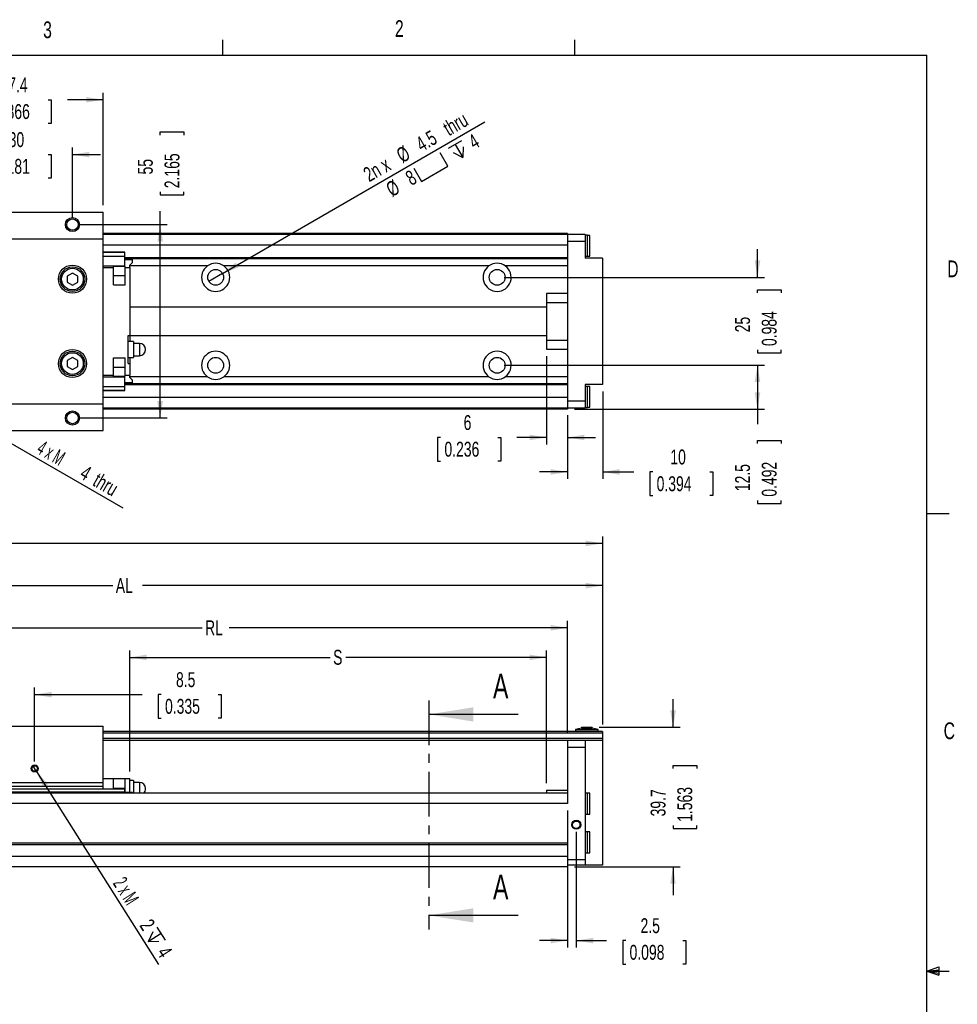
# Model space of a CAD drawing. Extents: x 11 to 421, y 5 to 275.
# Tile 7 of 7: x 287 to 420, y 135 to 275. Entities that reach past the tile are written whole.
import ezdxf
from ezdxf.enums import TextEntityAlignment as Align

# ---------------------------------------------------------------- set-up
doc = ezdxf.new("R2010")
doc.units = 0
doc.linetypes.add('CENTER', pattern=[10.16, 6.35, -1.27, 1.27, -1.27])
doc.layers.get('0').update_dxf_attribs({"linetype": 'CONTINUOUS'})
doc.dimstyles.new('SLDDIMSTYLE0', dxfattribs={"dimtxt": 2.116667, "dimasz": 2.4, "dimexe": 0, "dimexo": 0.0625, "dimgap": 0.529167, "dimtad": 0, "dimlfac": 2, "dimrnd": 1e-09, "dimzin": 12, "dimsah": 1, "dimcen": 0.09, "dimazin": 3, "dimtfac": 1, "dimtofl": 0, "dimtmove": 0, "dimatfit": 3})
doc.dimstyles.new('SLDDIMSTYLE1', dxfattribs={"dimtxt": 2.116667, "dimasz": 2.4, "dimexe": 0, "dimexo": 0.0625, "dimgap": 0.529167, "dimtad": 0, "dimlfac": 2, "dimrnd": 1e-09, "dimzin": 12, "dimsah": 1, "dimcen": 0.09, "dimazin": 3, "dimtfac": 1, "dimtmove": 0, "dimatfit": 3})
doc.dimstyles.new('SLDDIMSTYLE2', dxfattribs={"dimtxt": 2.116667, "dimasz": 2.4, "dimexe": 0, "dimexo": 0.0625, "dimgap": 0.529167, "dimtad": 1, "dimlfac": 2, "dimrnd": 1e-09, "dimzin": 12, "dimblk1": 'NONE', "dimsah": 1, "dimcen": 0, "dimazin": 3, "dimtfac": 1, "dimtmove": 0, "dimatfit": 3})
doc.dimstyles.new('SLDDIMSTYLE3', dxfattribs={"dimtxt": 2.116667, "dimasz": 2.4, "dimexe": 0, "dimexo": 0.0625, "dimgap": 0.529167, "dimtad": 1, "dimlfac": 2, "dimrnd": 1e-09, "dimzin": 12, "dimblk1": 'NONE', "dimsah": 1, "dimcen": 0, "dimazin": 3, "dimtfac": 1, "dimtmove": 0, "dimatfit": 3})

# ---------------------------------------------------------------- blocks, each defined once
blk = doc.blocks.new('_D')
at = {"color": 7, "linetype": 'CONTINUOUS'}
for p, q in [((302.71, 168.42), (302.71, 185.66)), ((361.91, 166.77), (361.91, 185.66)), ((302.71, 184.66), (331.19, 184.66)), ((361.91, 184.66), (333.42, 184.66))]:
    blk.add_line(p, q, dxfattribs=at)
for points in [[(302.71, 184.66), (305.11, 184.26), (305.11, 185.06)], [(361.91, 184.66), (359.51, 185.06), (359.51, 184.26)]]:
    blk.add_solid(points, dxfattribs=at)
at = {"color": 7, "linetype": 'CONTINUOUS', "width": 0.7}
blk.add_text('S', height=2.12, dxfattribs=at).set_placement((331.6, 182.98, 26.16), align=Align.BOTTOM_LEFT)
blk = doc.blocks.new('_D_1')
at = {"color": 7, "linetype": 'CONTINUOUS'}
for p, q in [((234.91, 175.12), (234.91, 195.87)), ((234.91, 194.87), (300.3, 194.87)), ((369.91, 194.87), (304.52, 194.87)), ((369.91, 175.12), (369.91, 195.87))]:
    blk.add_line(p, q, dxfattribs=at)
for points in [[(234.91, 194.87), (237.31, 194.47), (237.31, 195.27)], [(369.91, 194.87), (367.51, 195.27), (367.51, 194.47)]]:
    blk.add_solid(points, dxfattribs=at)
at = {"color": 7, "linetype": 'CONTINUOUS', "width": 0.7}
blk.add_text('AL', height=2.117, dxfattribs=at).set_placement((300.71, 193.18, 26.16), align=Align.BOTTOM_LEFT)
blk = doc.blocks.new('_D_2')
at = {"color": 7, "linetype": 'CONTINUOUS'}
for p, q in [((264.91, 173.87), (264.91, 189.87)), ((364.91, 173.87), (364.91, 189.87)), ((264.91, 188.87), (312.98, 188.87)), ((364.91, 188.87), (316.83, 188.87))]:
    blk.add_line(p, q, dxfattribs=at)
for points in [[(264.91, 188.87), (267.31, 188.47), (267.31, 189.27)], [(364.91, 188.87), (362.51, 189.27), (362.51, 188.47)]]:
    blk.add_solid(points, dxfattribs=at)
at = {"color": 7, "linetype": 'CONTINUOUS', "width": 0.7}
blk.add_text('RL', height=2.117, dxfattribs=at).set_placement((313.4, 187.18, 26.16), align=Align.BOTTOM_LEFT)
blk = doc.blocks.new('_D_3')
at = {"color": 7, "linetype": 'CONTINUOUS'}
for p, q in [((194.26, 179.87), (194.26, 201.87)), ((369.91, 175.12), (369.91, 201.87)), ((194.26, 200.87), (281.02, 200.87)), ((369.91, 200.87), (283.15, 200.87))]:
    blk.add_line(p, q, dxfattribs=at)
for points in [[(194.26, 200.87), (196.66, 200.47), (196.66, 201.27)], [(369.91, 200.87), (367.51, 201.27), (367.51, 200.47)]]:
    blk.add_solid(points, dxfattribs=at)
at = {"color": 7, "linetype": 'CONTINUOUS', "width": 0.7}
blk.add_text('L', height=2.12, dxfattribs=at).set_placement((281.43, 199.18, 26.16), align=Align.BOTTOM_LEFT)
blk = doc.blocks.new('_D_4')
at = {"color": 7, "linetype": 'CONTINUOUS'}
for p, q in [((379.91, 174.72), (379.91, 178.72)), ((369.41, 174.72), (380.91, 174.72)), ((379.91, 168.84), (379.91, 169.27)), ((379.91, 169.27), (383.27, 169.27)), ((383.27, 169.27), (383.27, 168.84)), ((379.91, 160.74), (379.91, 160.31)), ((379.91, 160.31), (383.27, 160.31)), ((383.27, 160.31), (383.27, 160.74)), ((365.91, 154.87), (380.91, 154.87)), ((379.91, 154.87), (379.91, 150.87))]:
    blk.add_line(p, q, dxfattribs=at)
for points in [[(379.91, 174.72), (380.31, 177.12), (379.51, 177.12)], [(379.91, 154.87), (379.51, 152.47), (380.31, 152.47)]]:
    blk.add_solid(points, dxfattribs=at)
at = {"color": 7, "linetype": 'CONTINUOUS', "width": 0.7}
for s, p in [('39.7', (379.48, 162.05, 26.16)), ('1.563', (383.27, 161.27, 26.16))]:
    blk.add_text(s, height=2.117, rotation=90, dxfattribs=at).set_placement(p, align=Align.BOTTOM_LEFT)
blk = doc.blocks.new('_D_5')
at = {"color": 7, "linetype": 'CONTINUOUS'}
for p, q in [((364.91, 162.87), (364.91, 143.39)), ((366.16, 159.87), (366.16, 143.39)), ((364.91, 144.39), (360.91, 144.39)), ((366.16, 144.39), (370.47, 144.39)), ((373.19, 144.39), (372.76, 144.39)), ((372.76, 144.39), (372.76, 141.03)), ((381.3, 144.39), (381.73, 144.39)), ((381.73, 144.39), (381.73, 141.03)), ((372.76, 141.03), (373.19, 141.03)), ((381.73, 141.03), (381.3, 141.03))]:
    blk.add_line(p, q, dxfattribs=at)
for points in [[(364.91, 144.39), (362.51, 144.79), (362.51, 143.99)], [(366.16, 144.39), (368.56, 143.99), (368.56, 144.79)]]:
    blk.add_solid(points, dxfattribs=at)
at = {"color": 7, "linetype": 'CONTINUOUS', "width": 0.7}
for s, p in [('2.5', (375.29, 144.82, 26.16)), ('0.098', (373.73, 141.03, 26.16))]:
    blk.add_text(s, height=2.117, dxfattribs=at).set_placement(p, align=Align.BOTTOM_LEFT)
blk = doc.blocks.new('_D_8')
at = {"color": 7, "linetype": 'CONTINUOUS'}
for p, q in [((284.93, 179.37), (280.93, 179.37)), ((284.93, 169.87), (284.93, 180.37)), ((289.18, 169.87), (289.18, 180.37)), ((289.18, 179.37), (304.45, 179.37)), ((307.17, 179.37), (306.74, 179.37)), ((306.74, 179.37), (306.74, 176.01)), ((315.28, 179.37), (315.71, 179.37)), ((315.71, 179.37), (315.71, 176.01)), ((306.74, 176.01), (307.17, 176.01)), ((315.71, 176.01), (315.28, 176.01))]:
    blk.add_line(p, q, dxfattribs=at)
for points in [[(284.93, 179.37), (282.53, 179.77), (282.53, 178.97)], [(289.18, 179.37), (291.58, 178.97), (291.58, 179.77)]]:
    blk.add_solid(points, dxfattribs=at)
at = {"color": 7, "linetype": 'CONTINUOUS', "width": 0.7}
for s, p in [('8.5', (309.27, 179.8, 26.16)), ('0.335', (307.71, 176.01, 26.16))]:
    blk.add_text(s, height=2.117, dxfattribs=at).set_placement(p, align=Align.BOTTOM_LEFT)
blk = doc.blocks.new('SW_SYMBOL_HOLE_DEPTH')
at = {"color": 0, "linetype": 'CONTINUOUS'}
for p, q in [((0, 875), (800, 875)), ((100, 555), (400, 75)), ((400, 875), (400, 75)), ((700, 555), (400, 75))]:
    blk.add_line(p, q, dxfattribs=at)
blk = doc.blocks.new('_D_11')
at = {"color": 7, "linetype": 'CONTINUOUS'}
for q in [(288.91, 169.29), (306.77, 141)]:
    blk.add_line((289.45, 168.44), q, dxfattribs=at)
blk.add_solid([(289.45, 168.44), (290.39, 166.2), (291.07, 166.63)], dxfattribs=at)
at = {"color": 7, "linetype": 'CONTINUOUS', "xscale": 0.0027037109, "yscale": 0.0027037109, "zscale": 0.0027037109, "rotation": 302.2566255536}
blk.add_blockref('SW_SYMBOL_HOLE_DEPTH', (304.56, 145.04), dxfattribs=at)
at = {"color": 7, "linetype": 'CONTINUOUS'}
for s, height, width, p in [('2 x M', 2.117, 0.56, (299.7, 152.19, 26.16)), ('2', 2.12, 0.7, (303.48, 146.2, 26.16)), ('4', 2.12, 0.7, (305.93, 142.32, 26.16))]:
    blk.add_text(s, height=height, rotation=302.2566, dxfattribs=dict(at, width=width)).set_placement(p, align=Align.BOTTOM_LEFT)
blk = doc.blocks.new('_NONE')
blk = doc.blocks.new('_D_19')
at = {"color": 7, "linetype": 'CONTINUOUS'}
for p, q in [((275.21, 248.95), (275.21, 264.95)), ((298.91, 248.95), (298.91, 264.95)), ((275.21, 263.95), (280.28, 263.95)), ((283, 263.95), (282.57, 263.95)), ((282.57, 263.95), (282.57, 260.58)), ((291.11, 263.95), (291.54, 263.95)), ((291.54, 263.95), (291.54, 260.58)), ((298.91, 263.95), (293.83, 263.95)), ((282.57, 260.58), (283, 260.58)), ((291.54, 260.58), (291.11, 260.58))]:
    blk.add_line(p, q, dxfattribs=at)
for points in [[(275.21, 263.95), (277.61, 263.55), (277.61, 264.35)], [(298.91, 263.95), (296.51, 264.35), (296.51, 263.55)]]:
    blk.add_solid(points, dxfattribs=at)
at = {"color": 7, "linetype": 'CONTINUOUS', "width": 0.7}
for s, p in [('47.4', (284.32, 264.38, -38.73)), ('1.866', (283.54, 260.58, -38.73))]:
    blk.add_text(s, height=2.117, dxfattribs=at).set_placement(p, align=Align.BOTTOM_LEFT)
blk = doc.blocks.new('_D_20')
at = {"color": 7, "linetype": 'CONTINUOUS'}
for p, q in [((279.56, 247.2), (279.56, 257.16)), ((294.56, 247.2), (294.56, 257.16)), ((279.56, 256.16), (275.56, 256.16)), ((283, 256.16), (282.57, 256.16)), ((282.57, 256.16), (282.57, 252.79)), ((291.11, 256.16), (291.54, 256.16)), ((291.54, 256.16), (291.54, 252.79)), ((294.56, 256.16), (298.56, 256.16)), ((282.57, 252.79), (283, 252.79)), ((291.54, 252.79), (291.11, 252.79))]:
    blk.add_line(p, q, dxfattribs=at)
for points in [[(279.56, 256.16), (277.16, 256.56), (277.16, 255.76)], [(294.56, 256.16), (296.96, 255.76), (296.96, 256.56)]]:
    blk.add_solid(points, dxfattribs=at)
at = {"color": 7, "linetype": 'CONTINUOUS', "width": 0.7}
for s, p in [('30', (285.49, 256.59, -38.73)), ('1.181', (283.54, 252.79, -38.73))]:
    blk.add_text(s, height=2.117, dxfattribs=at).set_placement(p, align=Align.BOTTOM_LEFT)
blk = doc.blocks.new('_D_21')
at = {"color": 7, "linetype": 'CONTINUOUS'}
for p, q in [((307.02, 258.94), (307.02, 259.37)), ((307.02, 259.37), (310.39, 259.37)), ((310.39, 259.37), (310.39, 258.94)), ((307.02, 250.84), (307.02, 250.41)), ((310.39, 250.41), (310.39, 250.84)), ((307.02, 250.41), (310.39, 250.41)), ((307.02, 246.2), (307.02, 248.11)), ((295.56, 246.2), (308.02, 246.2)), ((307.02, 218.7), (307.02, 246.2)), ((295.56, 218.7), (308.02, 218.7))]:
    blk.add_line(p, q, dxfattribs=at)
for points in [[(307.02, 246.2), (306.62, 243.8), (307.42, 243.8)], [(307.02, 218.7), (307.42, 221.1), (306.62, 221.1)]]:
    blk.add_solid(points, dxfattribs=at)
at = {"color": 7, "linetype": 'CONTINUOUS', "width": 0.7}
for s, p in [('2.165', (310.39, 251.37, -38.73)), ('55', (306.6, 253.33, -38.73))]:
    blk.add_text(s, height=2.117, rotation=90, dxfattribs=at).set_placement(p, align=Align.BOTTOM_LEFT)
blk = doc.blocks.new('SW_SYMBOL_HOLE_SPOT')
at = {"color": 0, "linetype": 'CONTINUOUS'}
for p, q in [((0, 875), (0, 75)), ((1600, 75), (1600, 875)), ((0, 75), (1600, 75))]:
    blk.add_line(p, q, dxfattribs=at)
blk = doc.blocks.new('_D_22')
at = {"color": 7, "linetype": 'CONTINUOUS'}
for q in [(353.18, 260.79), (313.93, 238.13)]:
    blk.add_line((315.88, 239.26), q, dxfattribs=at)
blk.add_solid([(315.88, 239.26), (318.16, 240.11), (317.76, 240.8)], dxfattribs=at)
at = {"color": 7, "linetype": 'CONTINUOUS', "xscale": 0.0027037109, "yscale": 0.0027037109, "zscale": 0.0027037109, "rotation": 30}
for name, p in [('SW_SYMBOL_HOLE_DEPTH', (349.2, 255.02)), ('SW_SYMBOL_HOLE_SPOT', (344.25, 252.17))]:
    blk.add_blockref(name, p, dxfattribs=at)
at = {"color": 7, "linetype": 'CONTINUOUS', "width": 0.7}
for s, height, p in [(' thru', 2.117, (347.89, 257.91, -38.73)), ('4.5', 2.117, (344.5, 255.95, -38.73)), ('4', 2.12, (351.97, 256.28, -38.73)), ('%%c', 2.117, (341.74, 254.36, -38.73)), ('2n x', 2.117, (337.04, 251.65, -38.73)), ('8', 2.12, (343.04, 251.13, -38.73)), ('%%c', 2.117, (340.27, 249.53, -38.73))]:
    blk.add_text(s, height=height, rotation=30, dxfattribs=at).set_placement(p, align=Align.BOTTOM_LEFT)
blk = doc.blocks.new('_D_23')
at = {"color": 7, "linetype": 'CONTINUOUS'}
for q in [(278.69, 219.2), (301.7, 205.91)]:
    blk.add_line((280.42, 218.2), q, dxfattribs=at)
blk.add_solid([(280.42, 218.2), (282.3, 216.65), (282.7, 217.34)], dxfattribs=at)
for s, height, width, p in [('4 x M', 2.117, 0.56, (289, 213.24, -38.73)), ('4', 2.12, 0.7, (295.12, 209.7, -38.73)), (' thru', 2.117, 0.7, (296.48, 208.92, -38.73))]:
    blk.add_text(s, height=height, rotation=330, dxfattribs=dict(at, width=width)).set_placement(p, align=Align.BOTTOM_LEFT)
blk = doc.blocks.new('_D_24')
at = {"color": 7, "linetype": 'CONTINUOUS'}
for p, q in [((361.91, 227.5), (361.91, 214.93)), ((364.91, 219.1), (364.91, 214.93)), ((346.88, 215.93), (346.45, 215.93)), ((346.45, 215.93), (346.45, 212.57)), ((354.99, 215.93), (355.42, 215.93)), ((355.42, 215.93), (355.42, 212.57)), ((361.91, 215.93), (357.71, 215.93)), ((364.91, 215.93), (368.91, 215.93)), ((346.45, 212.57), (346.88, 212.57)), ((355.42, 212.57), (354.99, 212.57))]:
    blk.add_line(p, q, dxfattribs=at)
for points in [[(361.91, 215.93), (359.51, 216.33), (359.51, 215.53)], [(364.91, 215.93), (367.31, 215.53), (367.31, 216.33)]]:
    blk.add_solid(points, dxfattribs=at)
at = {"color": 7, "linetype": 'CONTINUOUS', "width": 0.7}
for s, height, p in [('6', 2.12, (350.15, 216.36, -38.73)), ('0.236', 2.117, (347.42, 212.57, -38.73))]:
    blk.add_text(s, height=height, dxfattribs=at).set_placement(p, align=Align.BOTTOM_LEFT)
blk = doc.blocks.new('_D_25')
at = {"color": 7, "linetype": 'CONTINUOUS'}
for p, q in [((369.91, 222.45), (369.91, 210.03)), ((364.91, 219.1), (364.91, 210.03)), ((364.91, 211.03), (360.91, 211.03)), ((369.91, 211.03), (374.32, 211.03)), ((377.04, 211.03), (376.61, 211.03)), ((376.61, 211.03), (376.61, 207.66)), ((385.15, 211.03), (385.58, 211.03)), ((385.58, 211.03), (385.58, 207.66)), ((376.61, 207.66), (377.04, 207.66)), ((385.58, 207.66), (385.15, 207.66))]:
    blk.add_line(p, q, dxfattribs=at)
for points in [[(364.91, 211.03), (362.51, 211.43), (362.51, 210.63)], [(369.91, 211.03), (372.31, 210.63), (372.31, 211.43)]]:
    blk.add_solid(points, dxfattribs=at)
at = {"color": 7, "linetype": 'CONTINUOUS', "width": 0.7}
for s, p in [('10', (379.53, 211.46, -38.73)), ('0.394', (377.58, 207.66, -38.73))]:
    blk.add_text(s, height=2.117, dxfattribs=at).set_placement(p, align=Align.BOTTOM_LEFT)
blk = doc.blocks.new('_D_26')
at = {"color": 7, "linetype": 'CONTINUOUS'}
for p, q in [((391.91, 238.7), (391.91, 242.7)), ((355.91, 238.7), (392.91, 238.7)), ((391.91, 236.5), (391.91, 236.93)), ((391.91, 236.93), (395.27, 236.93)), ((395.27, 236.93), (395.27, 236.5)), ((391.91, 228.39), (391.91, 227.96)), ((395.27, 227.96), (395.27, 228.39)), ((391.91, 227.96), (395.27, 227.96)), ((355.91, 226.2), (392.91, 226.2)), ((391.91, 226.2), (391.91, 222.2))]:
    blk.add_line(p, q, dxfattribs=at)
for points in [[(391.91, 238.7), (392.31, 241.1), (391.51, 241.1)], [(391.91, 226.2), (391.51, 223.8), (392.31, 223.8)]]:
    blk.add_solid(points, dxfattribs=at)
at = {"color": 7, "linetype": 'CONTINUOUS', "width": 0.7}
for s, p in [('0.984', (395.27, 228.93, -38.73)), ('25', (391.48, 230.88, -38.73))]:
    blk.add_text(s, height=2.117, rotation=90, dxfattribs=at).set_placement(p, align=Align.BOTTOM_LEFT)
blk = doc.blocks.new('_D_27')
at = {"color": 7, "linetype": 'CONTINUOUS'}
for p, q in [((355.91, 226.2), (392.91, 226.2)), ((391.91, 226.2), (391.91, 219.95)), ((365.91, 219.95), (392.91, 219.95)), ((391.91, 219.95), (391.91, 217.81)), ((391.91, 215.08), (391.91, 215.51)), ((391.91, 215.51), (395.27, 215.51)), ((395.27, 215.51), (395.27, 215.08)), ((391.91, 206.97), (391.91, 206.54)), ((391.91, 206.54), (395.27, 206.54)), ((395.27, 206.54), (395.27, 206.97))]:
    blk.add_line(p, q, dxfattribs=at)
for points in [[(391.91, 226.2), (391.51, 223.8), (392.31, 223.8)], [(391.91, 219.95), (392.31, 222.35), (391.51, 222.35)]]:
    blk.add_solid(points, dxfattribs=at)
at = {"color": 7, "linetype": 'CONTINUOUS', "width": 0.7}
for s, p in [('12.5', (391.48, 208.29, -38.73)), ('0.492', (395.27, 207.51, -38.73))]:
    blk.add_text(s, height=2.117, rotation=90, dxfattribs=at).set_placement(p, align=Align.BOTTOM_LEFT)

msp = doc.modelspace()

# ---------------------------------------------------------------- linework, layer by layer
at = {"color": 7, "linetype": 'CONTINUOUS'}
for p, q in [((315.9379, 270.3087), (315.9379, 272.4626)), ((365.9442, 270.3087), (365.9442, 272.4626)), ((15.9068, 270.3087), (415.9568, 270.3087)), ((415.9568, 9.9587), (415.9568, 270.3087)), ((275.206, 247.9459), (298.906, 247.9459)), ((298.906, 244.1959), (298.906, 247.9459)), ((275.206, 244.1959), (298.906, 244.1959)), ((364.906, 244.9459), (298.906, 244.9459)), ((364.906, 244.7959), (298.906, 244.7959)), ((298.906, 220.6959), (298.906, 244.1959)), ((364.906, 244.9459), (364.906, 244.7959)), ((364.906, 244.7959), (364.906, 243.7959)), ((367.406, 244.7959), (364.906, 244.7959)), ((367.406, 243.7959), (364.906, 243.7959)), ((364.906, 243.7959), (364.906, 221.0959)), ((367.406, 244.7959), (367.406, 243.7959)), ((367.756, 244.6959), (367.406, 244.6959)), ((367.406, 243.7959), (367.406, 241.4459)), ((367.756, 241.6959), (367.756, 244.6959)), ((368.106, 244.6709), (367.756, 244.6709)), ((368.106, 241.7209), (368.106, 244.6709)), ((302.006, 242.2959), (298.906, 242.2959)), ((302.006, 242.2573), (302.006, 242.2959)), ((302.006, 241.7159), (302.006, 242.2573)), ((298.906, 241.7159), (302.006, 241.7159)), ((302.006, 240.3459), (302.006, 241.7159)), ((364.906, 241.4959), (302.006, 241.4959)), ((364.906, 241.3209), (302.006, 241.3209)), ((302.006, 241.1709), (302.056, 241.1709)), ((302.056, 241.2109), (302.056, 241.3209)), ((302.056, 241.1709), (302.056, 241.2109)), ((303.106, 241.2109), (302.056, 241.2109)), ((302.706, 240.4209), (303.106, 240.8209)), ((303.106, 241.2109), (303.106, 241.3209)), ((303.106, 240.8209), (303.106, 241.2109)), ((367.406, 241.6959), (367.756, 241.6959)), ((369.906, 241.4459), (367.406, 241.4459)), ((367.756, 241.7209), (368.106, 241.7209)), ((369.906, 241.4459), (369.906, 223.4459)), ((298.906, 240.3459), (302.006, 240.3459)), ((298.906, 240.0959), (300.406, 240.0959)), ((302.056, 240.2459), (300.406, 240.2459)), ((300.406, 240.0959), (300.406, 240.2459)), ((300.406, 237.6459), (300.406, 240.0959)), ((302.056, 240.0959), (302.056, 240.2459)), ((302.056, 240.0959), (302.706, 240.0959)), ((302.056, 237.6459), (302.056, 240.0959)), ((302.706, 240.0959), (302.706, 240.4209)), ((302.706, 240.0959), (302.706, 230.4359)), ((353.7401, 240.3209), (316.0719, 240.3209)), ((364.906, 240.3209), (356.0719, 240.3209)), ((294.556, 239.312), (293.806, 238.879)), ((293.806, 238.879), (293.806, 238.0129)), ((295.306, 238.879), (294.556, 239.312)), ((295.306, 238.0129), (295.306, 238.879)), ((300.406, 238.9459), (302.056, 238.9459)), ((293.806, 238.0129), (294.556, 237.5799)), ((294.556, 237.5799), (295.306, 238.0129)), ((300.406, 237.6459), (302.056, 237.6459)), ((364.906, 236.3959), (361.906, 236.3959)), ((361.906, 236.3959), (361.906, 235.1278)), ((361.906, 234.4459), (302.706, 234.4459)), ((361.906, 235.1278), (364.906, 235.1278)), ((361.906, 235.1278), (361.906, 229.7641)), ((302.456, 230.4359), (302.706, 230.4359)), ((302.456, 226.4359), (302.456, 230.4359)), ((302.706, 230.4459), (361.906, 230.4459)), ((302.706, 230.4359), (302.706, 229.5609)), ((361.906, 229.7641), (364.906, 229.7641)), ((361.906, 229.7641), (361.906, 228.4959)), ((303.206, 229.5609), (302.456, 229.5609)), ((303.206, 229.5609), (303.206, 227.3109)), ((304.081, 229.3109), (303.206, 229.3109)), ((361.906, 228.4959), (364.906, 228.4959)), ((294.556, 227.312), (293.806, 226.879)), ((293.806, 226.879), (293.806, 226.0129)), ((295.306, 226.879), (294.556, 227.312)), ((295.306, 226.0129), (295.306, 226.879)), ((300.406, 227.2459), (302.056, 227.2459)), ((300.406, 224.7959), (300.406, 227.2459)), ((302.056, 224.7959), (302.056, 227.2459)), ((302.456, 227.3109), (303.206, 227.3109)), ((302.706, 227.3109), (302.706, 226.4359)), ((303.206, 227.5609), (304.081, 227.5609)), ((293.806, 226.0129), (294.556, 225.5799)), ((294.556, 225.5799), (295.306, 226.0129)), ((300.406, 225.9459), (302.056, 225.9459)), ((302.456, 226.4359), (302.706, 226.4359)), ((302.706, 226.4359), (302.706, 224.7959)), ((298.906, 224.7959), (300.406, 224.7959)), ((298.906, 224.5459), (302.006, 224.5459)), ((300.406, 224.6459), (300.406, 224.7959)), ((300.406, 224.6459), (302.056, 224.6459)), ((302.006, 223.1759), (302.006, 224.5459)), ((302.056, 224.7959), (302.706, 224.7959)), ((302.056, 224.6459), (302.056, 224.7959)), ((302.706, 224.4709), (302.706, 224.7959)), ((303.106, 224.0709), (302.706, 224.4709)), ((303.106, 223.6809), (303.106, 224.0709)), ((353.7401, 224.5709), (316.0719, 224.5709)), ((364.906, 224.5709), (356.0719, 224.5709)), ((298.906, 223.1759), (302.006, 223.1759)), ((302.006, 223.7209), (302.056, 223.7209)), ((364.906, 223.5709), (302.006, 223.5709)), ((364.906, 223.3959), (302.006, 223.3959)), ((302.006, 222.6345), (302.006, 223.1759)), ((302.006, 222.5959), (302.006, 222.6345)), ((302.056, 223.6809), (302.056, 223.7209)), ((303.106, 223.6809), (302.056, 223.6809)), ((302.056, 223.5709), (302.056, 223.6809)), ((303.106, 223.5709), (303.106, 223.6809)), ((369.906, 223.4459), (367.406, 223.4459)), ((367.406, 223.4459), (367.406, 221.0959)), ((367.756, 223.1959), (367.406, 223.1959)), ((367.756, 220.1959), (367.756, 223.1959)), ((368.106, 223.1709), (367.756, 223.1709)), ((368.106, 220.2209), (368.106, 223.1709)), ((298.906, 222.5959), (302.006, 222.5959)), ((275.206, 220.6959), (298.906, 220.6959)), ((298.906, 216.9459), (298.906, 220.6959)), ((364.906, 220.0959), (298.906, 220.0959)), ((364.906, 219.9459), (298.906, 219.9459)), ((367.406, 221.0959), (364.906, 221.0959)), ((364.906, 221.0959), (364.906, 220.0959)), ((367.406, 220.0959), (364.906, 220.0959)), ((364.906, 220.0959), (364.906, 219.9459)), ((367.406, 221.0959), (367.406, 220.0959)), ((367.406, 220.1959), (367.756, 220.1959)), ((367.756, 220.2209), (368.106, 220.2209)), ((275.206, 216.9459), (298.906, 216.9459)), ((415.9568, 205.1124), (419.1318, 205.1124)), ((357.8993, 176.55), (345.1993, 176.55)), ((275.206, 174.8652), (298.906, 174.8652)), ((298.906, 166.8652), (298.906, 174.8652)), ((369.906, 174.1152), (298.906, 174.1152)), ((366.906, 174.6152), (366.031, 174.4152)), ((366.031, 174.4152), (366.031, 174.1152)), ((366.031, 174.4152), (367.656, 174.4152)), ((366.906, 174.7152), (366.906, 174.6152)), ((366.906, 174.7152), (367.656, 174.7152)), ((366.906, 174.6152), (367.656, 174.6152)), ((367.656, 174.7152), (368.406, 174.7152)), ((367.656, 174.6152), (368.406, 174.6152)), ((367.656, 174.4152), (369.281, 174.4152)), ((368.406, 174.6152), (368.406, 174.7152)), ((369.281, 174.4152), (368.406, 174.6152)), ((369.281, 174.1152), (369.281, 174.4152)), ((369.906, 174.1152), (369.906, 173.8652)), ((369.906, 173.8652), (369.906, 173.1152)), ((364.906, 172.8652), (298.906, 172.8652)), ((367.406, 172.8652), (364.906, 172.8652)), ((364.906, 172.8652), (364.906, 171.8652)), ((369.906, 172.8652), (367.406, 172.8652)), ((367.406, 172.8652), (367.406, 171.8652)), ((369.906, 173.1152), (369.906, 172.8652)), ((369.906, 172.8652), (369.906, 155.1152)), ((364.906, 171.8652), (364.906, 163.8652)), ((367.406, 171.8652), (364.906, 171.8652)), ((367.406, 171.8652), (367.406, 155.8652)), ((275.206, 166.8652), (298.906, 166.8652)), ((298.906, 167.4152), (300.406, 167.4152)), ((298.906, 166.3652), (298.906, 166.8652)), ((300.406, 165.9652), (300.406, 167.4152)), ((300.406, 167.4152), (302.056, 167.4152)), ((302.056, 167.4152), (302.706, 167.4152)), ((302.056, 165.4652), (302.056, 167.4152)), ((302.706, 165.4652), (302.706, 167.4152)), ((303.206, 167.1402), (302.706, 167.1402)), ((303.206, 167.1402), (303.206, 165.3652)), ((304.081, 166.8902), (303.206, 166.8902)), ((364.906, 165.3652), (264.906, 165.3652)), ((272.106, 165.9652), (302.006, 165.9652)), ((272.106, 165.5442), (302.006, 165.5442)), ((275.206, 166.3652), (298.906, 166.3652)), ((298.906, 165.9652), (298.906, 166.3652)), ((300.406, 166.0652), (302.056, 166.0652)), ((302.006, 165.5442), (302.006, 165.9652)), ((302.006, 165.3652), (302.006, 165.5442)), ((302.006, 165.4652), (302.056, 165.4652)), ((302.006, 165.4152), (302.056, 165.4152)), ((303.106, 165.4652), (302.056, 165.4652)), ((302.056, 165.3652), (302.056, 165.4652)), ((303.106, 165.3652), (303.106, 165.4652)), ((361.906, 165.7652), (364.906, 165.7652)), ((361.906, 165.7652), (361.906, 165.3652)), ((367.756, 165.3652), (367.406, 165.3652)), ((367.756, 163.8652), (367.756, 165.3652)), ((368.106, 165.3402), (367.756, 165.3402)), ((368.106, 163.8652), (368.106, 165.3402)), ((364.906, 163.8652), (264.906, 163.8652)), ((367.756, 162.3652), (367.756, 163.8652)), ((368.106, 162.3902), (368.106, 163.8652)), ((367.406, 162.3652), (367.756, 162.3652)), ((367.756, 162.3902), (368.106, 162.3902)), ((367.756, 159.8652), (367.406, 159.8652)), ((367.756, 158.3652), (367.756, 159.8652)), ((368.106, 159.8402), (367.756, 159.8402)), ((368.106, 158.3652), (368.106, 159.8402)), ((364.906, 158.2402), (264.906, 158.2402)), ((364.906, 158.2402), (364.906, 158.0111)), ((367.756, 156.8652), (367.756, 158.3652)), ((368.106, 156.8902), (368.106, 158.3652)), ((364.906, 158.0111), (264.906, 158.0111)), ((364.906, 158.0111), (364.906, 156.3652)), ((367.406, 156.8652), (367.756, 156.8652)), ((367.756, 156.8902), (368.106, 156.8902)), ((364.906, 156.3652), (264.906, 156.3652)), ((364.906, 156.3652), (364.906, 154.8652)), ((367.406, 155.8652), (364.906, 155.8652)), ((367.406, 155.8652), (367.406, 155.1152)), ((364.906, 154.8652), (264.906, 154.8652)), ((367.406, 155.1152), (364.906, 155.1152)), ((369.906, 155.1152), (367.406, 155.1152)), ((357.8993, 147.9749), (345.1993, 147.9749)), ((415.9568, 140.0249), (417.6632, 140.6348)), ((415.9568, 140.0249), (417.6632, 140.2545)), ((415.9568, 140.0249), (419.1318, 140.0249)), ((415.9568, 140.0249), (417.6632, 139.4514)), ((415.9568, 140.0249), (417.6632, 139.7631)), ((417.6632, 140.6348), (417.6632, 139.4514))]:
    msp.add_line(p, q, dxfattribs=at)
at = {"color": 8, "linetype": 'CONTINUOUS'}
for p, q in [((364.906, 243.2959), (298.906, 243.2959)), ((298.906, 242.2573), (302.006, 242.2573)), ((302.056, 241.3108), (302.006, 241.3108)), ((364.906, 241.3108), (303.106, 241.3108)), ((313.7401, 240.3209), (302.706, 240.3209)), ((304.081, 229.3109), (304.081, 227.5609)), ((313.7401, 224.5709), (302.706, 224.5709)), ((298.906, 222.6345), (302.006, 222.6345)), ((302.056, 223.5811), (302.006, 223.5811)), ((364.906, 223.5811), (303.106, 223.5811)), ((364.906, 221.5959), (298.906, 221.5959)), ((369.906, 173.8652), (298.906, 173.8652)), ((369.906, 173.1152), (298.906, 173.1152)), ((304.081, 166.8902), (304.081, 165.3652))]:
    msp.add_line(p, q, dxfattribs=at)
at = {"color": 7, "linetype": 'CENTER'}
msp.add_line((345.1993, 178.55), (345.1993, 145.9749), dxfattribs=at)
at = {"color": 7, "linetype": 'CONTINUOUS'}
for centre, radius in [((294.556, 246.1959), 1), ((294.556, 246.1959), 0.8105), ((294.556, 238.4459), 2), ((294.556, 238.4459), 1.75), ((294.556, 238.4459), 1.54), ((314.906, 238.6959), 1.125), ((354.906, 238.6959), 1.125), ((294.556, 226.4459), 2), ((294.556, 226.4459), 1.75), ((294.556, 226.4459), 1.54), ((314.906, 226.1959), 1.125), ((354.906, 226.1959), 1.125), ((294.556, 218.6959), 1), ((294.556, 218.6959), 0.8105), ((289.181, 168.8652), 0.5), ((289.181, 168.8652), 0.3918), ((366.156, 160.8652), 0.65), ((366.156, 160.8652), 0.5283)]:
    msp.add_circle(centre, radius, dxfattribs=at)
for centre, radius, start, end in [((314.906, 238.6959), 2, 125.659088, 54.340912), ((314.906, 238.6959), 2, 54.340912, 125.659088), ((354.906, 238.6959), 2, 125.659088, 54.340912), ((354.906, 238.6959), 2, 54.340912, 125.659088), ((304.081, 228.4359), 0.875, 270, 90), ((314.906, 226.1959), 2, 305.659088, 234.340912), ((354.906, 226.1959), 2, 305.659088, 234.340912), ((314.906, 226.1959), 2, 234.340912, 305.659088), ((354.906, 226.1959), 2, 234.340912, 305.659088), ((304.081, 166.0152), 0.875, 0, 90), ((304.081, 166.0152), 0.875, 312.024628, 0)]:
    msp.add_arc(centre, radius, start, end, dxfattribs=at)
for points in [[(345.1993, 176.55), (351.5493, 175.534), (351.5493, 177.566)], [(345.1993, 147.9749), (351.5493, 146.9589), (351.5493, 148.9909)]]:
    msp.add_solid(points, dxfattribs=at)

# ---------------------------------------------------------------- texts
at = {"color": 7, "linetype": 'CONTINUOUS', "width": 0.7}
for s, p in [('3', (290.3913, 272.0003)), ('2', (340.3853, 272.1699)), ('D', (418.8794, 238.0018)), ('C', (418.368, 172.3194))]:
    msp.add_text(s, height=2.3813, dxfattribs=at).set_placement(p, align=Align.BOTTOM_LEFT)
for p in [(354.3254, 182.3233), (354.3254, 153.7482)]:
    msp.add_text('A', height=3.5, dxfattribs=at).set_placement(p, align=Align.TOP_LEFT)

# ---------------------------------------------------------------- dimensions: what is measured, and where the dimension line sits
at = {"color": 7, "linetype": 'CONTINUOUS'}
for base, p1, p2, dimstyle, picture, middle in [((298.906, 263.9459), (275.206, 247.9459), (298.906, 247.9459), 'SLDDIMSTYLE0', '_D_19', (287.056, 263.9459)), ((294.556, 256.156), (279.556, 246.1959), (294.556, 246.1959), 'SLDDIMSTYLE1', '_D_20', (287.056, 256.156)), ((364.906, 215.9305), (361.906, 228.4959), (364.906, 220.0959), 'SLDDIMSTYLE1', '_D_24', (350.9341, 215.9305)), ((369.906, 211.0271), (364.906, 220.0959), (369.906, 223.4459), 'SLDDIMSTYLE1', '_D_25', (381.0959, 211.0271)), ((289.181, 179.3688), (284.931, 168.8652), (289.181, 168.8652), 'SLDDIMSTYLE1', '_D_8', (311.2247, 179.3688)), ((364.906, 144.3889), (366.156, 160.8652), (364.906, 163.8652), 'SLDDIMSTYLE1', '_D_5', (377.2472, 144.3889))]:
    dim = msp.add_linear_dim(base=base, p1=p1, p2=p2, dimstyle=dimstyle, dxfattribs=at)
    dim.commit()
    dim.dimension.update_dxf_attribs({"geometry": picture, "text_midpoint": middle, "dimtype": 160})
dim = msp.add_diameter_dim_2p(p1=(313.9317, 238.1334), p2=(315.8803, 239.2584), text='2n x<> thru', dimstyle='SLDDIMSTYLE3', dxfattribs=at)
dim.commit()
dim.dimension.update_dxf_attribs({"geometry": '_D_22', "text_midpoint": (345.1478, 256.156), "dimtype": 163})
for base, p1, p2, dimstyle, picture, middle in [((307.0248, 218.6959), (294.556, 246.1959), (294.556, 218.6959), 'SLDDIMSTYLE0', '_D_21', (307.0248, 254.8896)), ((391.906, 226.1959), (354.906, 238.6959), (354.906, 226.1959), 'SLDDIMSTYLE1', '_D_26', (391.906, 232.4459)), ((391.906, 226.1959), (364.906, 219.9459), (354.906, 226.1959), 'SLDDIMSTYLE0', '_D_27', (391.906, 211.0271)), ((379.906, 154.8652), (368.406, 174.7152), (364.906, 154.8652), 'SLDDIMSTYLE1', '_D_4', (379.906, 164.7902))]:
    dim = msp.add_linear_dim(base=base, p1=p1, p2=p2, angle=90, dimstyle=dimstyle, dxfattribs=at)
    dim.commit()
    dim.dimension.update_dxf_attribs({"geometry": picture, "text_midpoint": middle, "dimtype": 160})
for p1, p2, text, picture, middle in [((278.69, 219.1959), (280.422, 218.1959), '4 x M<> thru', '_D_23', (295.4171, 209.5386)), ((288.9141, 169.2881), (289.4479, 168.4424), '2 x M<>{\\fGDT;x}4', '_D_11', (303.2657, 146.5481))]:
    dim = msp.add_diameter_dim_2p(p1=p1, p2=p2, text=text, dimstyle='SLDDIMSTYLE2', override={"dimpost": '<>'}, dxfattribs=at)
    dim.commit()
    dim.dimension.update_dxf_attribs({"geometry": picture, "text_midpoint": middle, "dimtype": 163})
for base, p1, p2, text, picture, middle in [((369.906, 200.8653), (194.256, 178.8652), (369.906, 174.1152), 'L', '_D_3', (282.081, 200.8653)), ((234.906, 194.8653), (369.906, 174.1152), (234.906, 174.1152), 'AL', '_D_1', (302.406, 194.8653)), ((364.906, 188.8653), (264.906, 172.8652), (364.906, 172.8652), 'RL', '_D_2', (314.906, 188.8653)), ((361.906, 184.6634), (302.706, 167.4152), (361.906, 165.7652), 'S', '_D', (332.306, 184.6634))]:
    dim = msp.add_linear_dim(base=base, p1=p1, p2=p2, text=text, dimstyle='SLDDIMSTYLE0', dxfattribs=at)
    dim.commit()
    dim.dimension.update_dxf_attribs({"geometry": picture, "text_midpoint": middle, "dimtype": 160})

doc.saveas('drawing.dxf')
